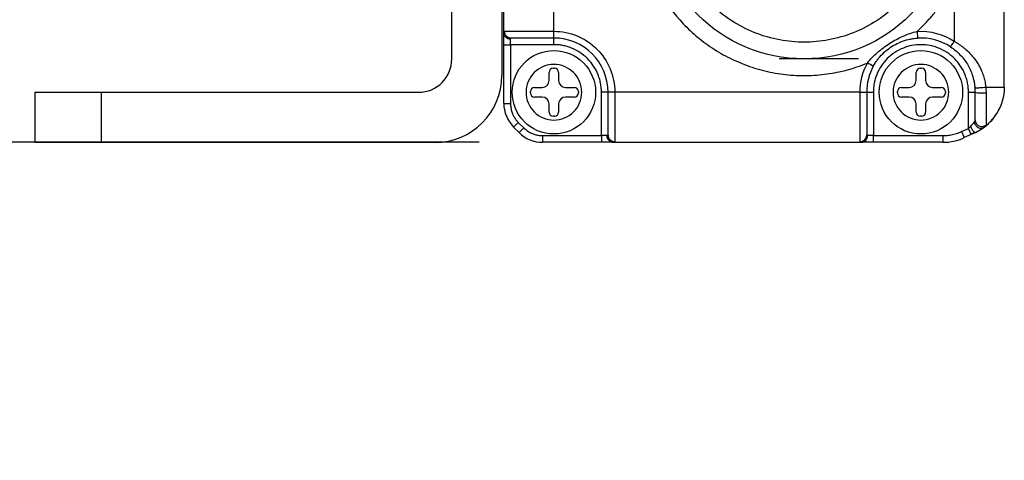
# Model space of a CAD drawing. Header units: inches. Extents: x 0.2 to 10.8, y 0.2 to 8.2.
# Tile 5 of 25: x 3.994 to 4.768, y 1.23 to 1.577. Entities that reach past the tile are written whole.
import ezdxf

# ---------------------------------------------------------------- set-up
doc = ezdxf.new("R2010")
doc.units = ezdxf.units.IN
doc.header["$MEASUREMENT"] = 0
doc.layers.add('DIMENSIONS', color=140, linetype='Continuous', lineweight=25)
doc.styles.add('SLDTEXTSTYLE0', font='TXT', dxfattribs={"width": 0.7})
doc.dimstyles.new('SLDDIMSTYLE4', dxfattribs={"dimtxt": 0.084961, "dimasz": 0.13, "dimexe": 0, "dimexo": 0.0625, "dimgap": 0.02124, "dimtad": 0, "dimtih": 1, "dimtoh": 1, "dimlfac": 3, "dimrnd": 1e-09, "dimzin": 4, "dimdsep": 46, "dimtxsty": 'SLDTEXTSTYLE0', "dimsah": 1, "dimcen": 0.09, "dimadec": 0, "dimazin": 1, "dimtfac": 1, "dimtmove": 0, "dimatfit": 0, "dimfxl": 0, "dimfrac": 2, "dimtolj": 1, "dimtzin": 12, "dimarcsym": 0})

# ---------------------------------------------------------------- blocks, each defined once
blk = doc.blocks.new('_D_4')
at = {"layer": 'DIMENSIONS'}
for p, q in [((3.73901, 1.84792), (3.73901, 2.09792)), ((4.35506, 1.84792), (3.61401, 1.84792)), ((3.61278, 1.68131), (3.58425, 1.68131)), ((3.58425, 1.68131), (3.58425, 1.54628)), ((3.86525, 1.68131), (3.89378, 1.68131)), ((3.89378, 1.68131), (3.89378, 1.54628)), ((3.58425, 1.54628), (3.61278, 1.54628)), ((3.89378, 1.54628), (3.86525, 1.54628)), ((4.35506, 1.48046), (3.61401, 1.48046)), ((3.73901, 1.48046), (3.73901, 1.23046))]:
    blk.add_line(p, q, dxfattribs=at)
for points in [[(3.73901, 1.84792), (3.75901, 1.97792), (3.71901, 1.97792)], [(3.73901, 1.48046), (3.71901, 1.35046), (3.75901, 1.35046)]]:
    blk.add_solid(points, dxfattribs=at)
at = {"layer": 'DIMENSIONS', "char_height": 0.083333, "attachment_point": 1, "style": 'SLDTEXTSTYLE0'}
for s, insert in [('1.10', (3.61278, 1.80775)), ('28.0', (3.61278, 1.6537))]:
    blk.add_mtext(s, dxfattribs=dict(at, insert=insert))

msp = doc.modelspace()

# ---------------------------------------------------------------- linework, layer by layer
for p, q in [((4.76821, 1.5239), (4.76821, 1.80448)), ((4.33359, 1.54602), (4.33359, 1.79536)), ((4.37296, 1.79536), (4.37296, 1.53289)), ((4.3745, 1.56633), (4.3745, 1.61301)), ((4.72884, 1.60699), (4.72884, 1.5599)), ((4.41387, 1.56773), (4.41387, 1.58676)), ((4.37499, 1.5656), (4.37487, 1.56465)), ((4.37497, 1.56773), (4.41387, 1.56773)), ((4.41387, 1.56248), (4.41387, 1.56773)), ((4.69961, 1.56764), (4.69994, 1.5624)), ((4.3745, 1.55724), (4.37975, 1.55724)), ((4.3745, 1.51102), (4.3745, 1.55724)), ((4.37789, 1.56271), (4.3782, 1.56287)), ((4.37975, 1.55724), (4.37975, 1.56178)), ((4.41387, 1.55724), (4.37975, 1.55724)), ((4.37975, 1.55724), (4.37975, 1.51102)), ((4.41387, 1.55724), (4.41387, 1.56248)), ((4.7249, 1.55618), (4.7249, 1.55603)), ((4.65338, 1.54608), (4.59104, 1.54608)), ((4.41012, 1.52905), (4.41012, 1.53542)), ((4.4134, 1.5387), (4.41435, 1.5387)), ((4.41763, 1.53542), (4.41763, 1.52905)), ((4.69884, 1.52905), (4.69884, 1.53542)), ((4.70212, 1.5387), (4.70306, 1.5387)), ((4.70634, 1.53542), (4.70634, 1.52905)), ((4.00551, 1.51977), (4.00551, 1.4804)), ((4.00551, 1.51977), (4.058, 1.51977)), ((4.058, 1.4804), (4.058, 1.51977)), ((4.058, 1.51977), (4.30735, 1.51977)), ((4.39541, 1.51936), (4.39541, 1.52031)), ((4.39869, 1.52359), (4.40465, 1.52359)), ((4.4231, 1.52359), (4.42985, 1.52359)), ((4.43313, 1.52031), (4.43313, 1.51936)), ((4.45128, 1.48571), (4.45128, 1.51983)), ((4.45653, 1.51983), (4.45128, 1.51983)), ((4.46177, 1.51983), (4.45653, 1.51983)), ((4.65469, 1.51983), (4.46177, 1.51983)), ((4.46177, 1.51983), (4.46177, 1.48093)), ((4.65469, 1.48093), (4.65469, 1.51983)), ((4.65469, 1.51983), (4.65994, 1.51983)), ((4.65994, 1.51983), (4.66519, 1.51983)), ((4.66519, 1.51983), (4.66519, 1.48571)), ((4.68412, 1.51936), (4.68412, 1.52031)), ((4.6874, 1.52359), (4.69337, 1.52359)), ((4.71181, 1.52359), (4.71857, 1.52359)), ((4.72185, 1.52031), (4.72185, 1.51936)), ((4.73999, 1.51983), (4.74524, 1.51983)), ((4.73999, 1.49146), (4.73999, 1.51983)), ((4.3745, 1.51102), (4.37975, 1.51102)), ((4.40465, 1.51608), (4.39869, 1.51608)), ((4.41012, 1.50425), (4.41012, 1.51061)), ((4.41763, 1.51061), (4.41763, 1.50425)), ((4.42985, 1.51608), (4.4231, 1.51608)), ((4.69337, 1.51608), (4.6874, 1.51608)), ((4.69884, 1.50425), (4.69884, 1.51061)), ((4.70634, 1.51061), (4.70634, 1.50425)), ((4.71857, 1.51608), (4.71181, 1.51608)), ((4.3859, 1.49617), (4.38219, 1.49246)), ((4.3859, 1.49617), (4.39021, 1.49186)), ((4.41435, 1.50097), (4.4134, 1.50097)), ((4.70306, 1.50097), (4.70212, 1.50097)), ((4.74539, 1.49682), (4.74523, 1.49797)), ((4.38219, 1.49246), (4.3865, 1.48815)), ((4.39021, 1.49186), (4.3865, 1.48815)), ((4.73453, 1.48891), (4.73999, 1.49146)), ((4.73453, 1.48891), (4.73675, 1.48415)), ((4.74221, 1.4867), (4.73999, 1.49146)), ((4.74207, 1.48695), (4.74478, 1.48837)), ((4.74547, 1.48822), (4.74221, 1.4867)), ((4.75161, 1.49186), (4.7534, 1.49321)), ((4.058, 1.4804), (4.00551, 1.4804)), ((4.32047, 1.4804), (4.058, 1.4804)), ((4.40506, 1.48571), (4.45128, 1.48571)), ((4.40506, 1.48571), (4.40506, 1.48046)), ((4.45128, 1.48046), (4.40506, 1.48046)), ((4.45582, 1.48571), (4.45128, 1.48571)), ((4.45128, 1.48571), (4.45128, 1.48046)), ((4.4569, 1.4842), (4.45674, 1.48387)), ((4.45869, 1.48083), (4.45963, 1.48094)), ((4.46037, 1.48046), (4.65609, 1.48046)), ((4.65683, 1.48094), (4.65777, 1.48083)), ((4.65971, 1.48385), (4.65955, 1.48416)), ((4.66519, 1.48571), (4.66064, 1.48571)), ((4.66519, 1.48046), (4.66519, 1.48571)), ((4.66519, 1.48571), (4.72011, 1.48571)), ((4.72011, 1.48046), (4.66519, 1.48046)), ((4.72011, 1.48046), (4.72011, 1.48571)), ((4.74221, 1.4867), (4.73675, 1.48415))]:
    msp.add_line(p, q)
for centre, radius in [((4.61073, 1.66419), 0.11811), ((4.41387, 1.51983), 0.03281), ((4.70259, 1.51983), 0.03281)]:
    msp.add_circle(centre, radius)
for centre, radius, start, end in [((4.41387, 1.51983), 0.04265, 0, 90), ((4.70259, 1.51983), 0.04265, 56.77384, 93.56556), ((4.30735, 1.54602), 0.02625, 270, 0), ((4.4134, 1.53542), 0.00328, 90, 180), ((4.41435, 1.53542), 0.00328, 0, 90), ((4.70259, 1.51983), 0.04265, 151.37683, 180), ((4.70212, 1.53542), 0.00328, 90, 180), ((4.70306, 1.53542), 0.00328, 0, 90), ((4.32047, 1.53289), 0.05249, 270, 0), ((4.40465, 1.52905), 0.00547, 270, 0), ((4.4231, 1.52905), 0.00547, 180, 270), ((4.69337, 1.52905), 0.00547, 270, 0), ((4.71181, 1.52905), 0.00547, 180, 270), ((4.39869, 1.52031), 0.00328, 90, 180), ((4.39869, 1.51936), 0.00328, 180, 270), ((4.42985, 1.52031), 0.00328, 0, 90), ((4.42985, 1.51936), 0.00328, 270, 0), ((4.6874, 1.52031), 0.00328, 90, 180), ((4.6874, 1.51936), 0.00328, 180, 270), ((4.71857, 1.52031), 0.00328, 0, 90), ((4.71857, 1.51936), 0.00328, 270, 0), ((4.40075, 1.51102), 0.02625, 180, 225), ((4.40465, 1.51061), 0.00547, 0, 90), ((4.4231, 1.51061), 0.00547, 90, 180), ((4.69337, 1.51061), 0.00547, 0, 90), ((4.71181, 1.51061), 0.00547, 90, 180), ((4.4134, 1.50425), 0.00328, 180, 270), ((4.41435, 1.50425), 0.00328, 270, 0), ((4.70212, 1.50425), 0.00328, 180, 270), ((4.70306, 1.50425), 0.00328, 270, 0), ((4.72884, 1.5239), 0.03937, 315.87189, 335.74158), ((4.40506, 1.50671), 0.02625, 225, 270), ((4.72884, 1.5239), 0.03937, 295, 311.50157), ((4.72011, 1.51983), 0.03937, 270, 295)]:
    msp.add_arc(centre, radius, start, end)
for points, knots in [([(4.66054, 1.7856), (4.65934, 1.78608), (4.65694, 1.78704), (4.65329, 1.78835), (4.64962, 1.78955), (4.64591, 1.79064), (4.64217, 1.79162), (4.6384, 1.79249), (4.6346, 1.79325), (4.6267, 1.79459), (4.61456, 1.79571), (4.59813, 1.79516), (4.58177, 1.79256), (4.56583, 1.78787), (4.55064, 1.78126), (4.53666, 1.77292), (4.52397, 1.76309), (4.50925, 1.74851), (4.49405, 1.72697), (4.48226, 1.69702), (4.47809, 1.66419), (4.48226, 1.63136), (4.49405, 1.60141), (4.50925, 1.57988), (4.52397, 1.56529), (4.53666, 1.55546), (4.55064, 1.54712), (4.56582, 1.54051), (4.58177, 1.53582), (4.59813, 1.53322), (4.61456, 1.53267), (4.62799, 1.53391), (4.63841, 1.53583), (4.64592, 1.53769), (4.65332, 1.53996), (4.65813, 1.54184), (4.66054, 1.54278)], [0, 0, 0, 0, 0.007556, 0.015093, 0.022617, 0.030135, 0.037653, 0.045178, 0.052717, 0.060276, 0.091965, 0.123668, 0.156034, 0.188413, 0.220438, 0.252475, 0.283201, 0.31394, 0.373214, 0.435617, 0.500003, 0.564389, 0.626792, 0.686067, 0.716792, 0.747531, 0.779555, 0.811593, 0.843959, 0.876339, 0.908028, 0.939731, 0.954822, 0.969862, 0.984904, 1, 1, 1, 1]), ([(4.61073, 1.76918), (4.60432, 1.76918), (4.59113, 1.76797), (4.57156, 1.76234), (4.55275, 1.7526), (4.53596, 1.73896), (4.52232, 1.72217), (4.51257, 1.70335), (4.50695, 1.68378), (4.50515, 1.66419), (4.50695, 1.6446), (4.51257, 1.62503), (4.52232, 1.60622), (4.53596, 1.58943), (4.55275, 1.57579), (4.57156, 1.56604), (4.59113, 1.56041), (4.61073, 1.55862), (4.63032, 1.56041), (4.64989, 1.56604), (4.6687, 1.57579), (4.68549, 1.58943), (4.69913, 1.60622), (4.70888, 1.62503), (4.7145, 1.6446), (4.7163, 1.66419), (4.7145, 1.68378), (4.70888, 1.70335), (4.69913, 1.72217), (4.68549, 1.73896), (4.6687, 1.7526), (4.64989, 1.76234), (4.63032, 1.76797), (4.61713, 1.76918), (4.61073, 1.76918)], [0, 0, 0, 0, 0.029129, 0.060003, 0.09216, 0.125, 0.15784, 0.189997, 0.220871, 0.25, 0.279129, 0.310003, 0.34216, 0.375, 0.40784, 0.439997, 0.470871, 0.5, 0.529129, 0.560003, 0.59216, 0.625, 0.65784, 0.689997, 0.720871, 0.75, 0.779129, 0.810003, 0.84216, 0.875, 0.90784, 0.939997, 0.970871, 1, 1, 1, 1]), ([(4.69961, 1.56764), (4.70061, 1.56858), (4.70261, 1.57045), (4.70549, 1.57338), (4.70829, 1.57639), (4.71099, 1.57948), (4.71359, 1.58266), (4.71693, 1.58701), (4.72083, 1.59264), (4.72512, 1.59966), (4.7276, 1.60454), (4.72884, 1.60699)], [0, 0, 0, 0, 0.083455, 0.166754, 0.249979, 0.333212, 0.416535, 0.50003, 0.666764, 0.833202, 1, 1, 1, 1]), ([(4.3745, 1.56633), (4.37451, 1.5665), (4.37451, 1.56686), (4.37457, 1.56725), (4.37466, 1.56753), (4.37479, 1.5677), (4.37491, 1.56772), (4.37497, 1.56773)], [0, 0, 0, 0, 0.1984612, 0.3959192, 0.5941617, 0.7949551, 1, 1, 1, 1]), ([(4.3745, 1.56633), (4.3745, 1.56512), (4.37506, 1.56397), (4.37703, 1.56226), (4.37836, 1.56178), (4.37975, 1.56178)], [0, 0, 0, 0, 0.5, 0.5, 1, 1, 1, 1]), ([(4.3745, 1.55724), (4.3745, 1.5576), (4.3745, 1.55834), (4.3745, 1.55942), (4.3745, 1.56048), (4.3745, 1.5615), (4.3745, 1.56297), (4.3745, 1.56478), (4.3745, 1.56581), (4.3745, 1.56633)], [0, 0, 0, 0, 0.100742, 0.200056, 0.299052, 0.39885, 0.500544, 0.749527, 1, 1, 1, 1]), ([(4.37497, 1.56773), (4.37497, 1.56712), (4.37509, 1.56645), (4.37559, 1.56516), (4.37599, 1.56453), (4.377, 1.56351), (4.37761, 1.56311), (4.37889, 1.5626), (4.37955, 1.56248), (4.38016, 1.56248)], [0, 0, 0, 0, 0.25, 0.25, 0.5, 0.5, 0.75, 0.75, 1, 1, 1, 1]), ([(4.41387, 1.56773), (4.42658, 1.56773), (4.43876, 1.56269), (4.45673, 1.54472), (4.46177, 1.53254), (4.46177, 1.51983)], [0, 0, 0, 0, 0.5, 0.5, 1, 1, 1, 1]), ([(4.66054, 1.54278), (4.66282, 1.54573), (4.6655, 1.54852), (4.67143, 1.55372), (4.67468, 1.55613), (4.68152, 1.56049), (4.68509, 1.56241), (4.69231, 1.56558), (4.69597, 1.56683), (4.69961, 1.56764)], [0, 0, 0, 0, 0.25, 0.25, 0.5, 0.5, 0.75, 0.75, 1, 1, 1, 1]), ([(4.37998, 1.56244), (4.37966, 1.56246), (4.379, 1.56251), (4.37802, 1.56282), (4.37707, 1.56331), (4.37654, 1.56379), (4.37627, 1.56404)], [0, 0, 0, 0, 0.233004, 0.480024, 0.737315, 1, 1, 1, 1]), ([(4.41387, 1.56248), (4.40574, 1.56248), (4.39786, 1.56248), (4.3855, 1.56248), (4.38141, 1.56248), (4.38016, 1.56248)], [0, 0, 0, 0, 0.5, 0.5, 1, 1, 1, 1]), ([(4.45128, 1.51983), (4.45127, 1.52051), (4.45125, 1.52186), (4.45108, 1.52387), (4.45081, 1.52586), (4.45044, 1.52783), (4.44995, 1.52978), (4.44936, 1.53171), (4.44803, 1.53536), (4.44537, 1.54052), (4.4405, 1.54646), (4.43456, 1.55133), (4.42895, 1.55422), (4.42432, 1.55581), (4.4209, 1.55663), (4.41741, 1.55714), (4.41506, 1.5572), (4.41387, 1.55724)], [0, 0, 0, 0, 0.03455, 0.068854, 0.103011, 0.137123, 0.17129, 0.205613, 0.240191, 0.37005, 0.500029, 0.629887, 0.759866, 0.820148, 0.879904, 0.939674, 1, 1, 1, 1]), ([(4.66515, 1.54027), (4.66545, 1.5408), (4.66603, 1.54182), (4.66693, 1.54326), (4.66781, 1.54454), (4.66866, 1.54569), (4.66946, 1.54671), (4.67144, 1.54907), (4.67479, 1.55239), (4.67989, 1.55611), (4.68536, 1.55901), (4.68998, 1.56067), (4.6938, 1.5616), (4.69667, 1.56212), (4.69879, 1.5623), (4.69994, 1.5624)], [0, 0, 0, 0, 0.042419, 0.081704, 0.117908, 0.151074, 0.181238, 0.208431, 0.367371, 0.509831, 0.645059, 0.796476, 0.852507, 0.920249, 1, 1, 1, 1]), ([(4.73999, 1.51983), (4.73998, 1.52051), (4.73996, 1.52186), (4.73979, 1.52387), (4.73953, 1.52586), (4.73915, 1.52783), (4.73867, 1.52978), (4.73808, 1.53171), (4.73674, 1.53536), (4.73408, 1.54052), (4.72922, 1.54646), (4.72328, 1.55133), (4.71663, 1.55475), (4.70964, 1.5568), (4.70259, 1.55745), (4.69554, 1.5568), (4.68856, 1.55476), (4.6819, 1.55133), (4.67596, 1.54646), (4.6711, 1.54052), (4.66821, 1.53491), (4.66661, 1.53028), (4.66579, 1.52685), (4.66528, 1.52337), (4.66522, 1.52101), (4.66519, 1.51983)], [0, 0, 0, 0, 0.01728, 0.034437, 0.051521, 0.068582, 0.08567, 0.102837, 0.120131, 0.18508, 0.250089, 0.315037, 0.380046, 0.440001, 0.500014, 0.559969, 0.619983, 0.684931, 0.74994, 0.814889, 0.879897, 0.910047, 0.939934, 0.969828, 1, 1, 1, 1]), ([(4.72596, 1.55551), (4.72596, 1.55551), (4.726, 1.55558), (4.72624, 1.55593), (4.72642, 1.55622), (4.72695, 1.55702), (4.72729, 1.55754), (4.72803, 1.55868), (4.72844, 1.55931), (4.72884, 1.5599)], [0, 0, 0, 0, 0.25, 0.25, 0.5, 0.5, 0.75, 0.75, 1, 1, 1, 1]), ([(4.72884, 1.5599), (4.72949, 1.55952), (4.73082, 1.55875), (4.73273, 1.55749), (4.7346, 1.55616), (4.73641, 1.55475), (4.739, 1.55255), (4.74217, 1.5494), (4.74564, 1.5451), (4.74854, 1.5405), (4.75068, 1.53598), (4.75215, 1.53174), (4.75312, 1.52784), (4.75346, 1.5252), (4.75362, 1.5239)], [0, 0, 0, 0, 0.049388, 0.09888, 0.148552, 0.198482, 0.248747, 0.371435, 0.493207, 0.617248, 0.736225, 0.827399, 0.914981, 1, 1, 1, 1]), ([(4.72596, 1.55551), (4.72864, 1.55375), (4.73114, 1.55168), (4.73556, 1.54707), (4.7375, 1.54454), (4.74078, 1.53909), (4.74212, 1.53618), (4.74413, 1.53002), (4.7448, 1.52678), (4.74509, 1.52346)], [0, 0, 0, 0, 0.25, 0.25, 0.5, 0.5, 0.75, 0.75, 1, 1, 1, 1]), ([(4.41387, 1.54171), (4.41968, 1.54171), (4.42524, 1.5394), (4.43344, 1.5312), (4.43575, 1.52563), (4.43575, 1.51403), (4.43344, 1.50847), (4.42524, 1.50027), (4.41968, 1.49796), (4.40807, 1.49796), (4.40251, 1.50027), (4.39431, 1.50847), (4.392, 1.51403), (4.392, 1.52563), (4.39431, 1.5312), (4.40251, 1.5394), (4.40807, 1.54171), (4.41387, 1.54171)], [0, 0, 0, 0, 0.125, 0.125, 0.25, 0.25, 0.375, 0.375, 0.5, 0.5, 0.625, 0.625, 0.75, 0.75, 0.875, 0.875, 1, 1, 1, 1]), ([(4.66515, 1.54027), (4.66515, 1.54027), (4.66465, 1.54054), (4.66295, 1.54147), (4.66175, 1.54212), (4.66054, 1.54278)], [0, 0, 0, 0, 0.5, 0.5, 1, 1, 1, 1]), ([(4.70259, 1.54171), (4.70839, 1.54171), (4.71395, 1.5394), (4.72216, 1.5312), (4.72446, 1.52563), (4.72446, 1.51403), (4.72216, 1.50847), (4.71395, 1.50027), (4.70839, 1.49796), (4.69679, 1.49796), (4.69122, 1.50027), (4.68302, 1.50847), (4.68072, 1.51403), (4.68072, 1.52563), (4.68302, 1.5312), (4.69122, 1.5394), (4.69679, 1.54171), (4.70259, 1.54171)], [0, 0, 0, 0, 0.125, 0.125, 0.25, 0.25, 0.375, 0.375, 0.5, 0.5, 0.625, 0.625, 0.75, 0.75, 0.875, 0.875, 1, 1, 1, 1]), ([(4.45653, 1.48612), (4.45653, 1.48737), (4.45653, 1.49146), (4.45653, 1.50382), (4.45653, 1.51169), (4.45653, 1.51983)], [0, 0, 0, 0, 0.5, 0.5, 1, 1, 1, 1]), ([(4.65994, 1.51983), (4.65994, 1.51169), (4.65994, 1.50382), (4.65994, 1.49146), (4.65994, 1.48737), (4.65994, 1.48612)], [0, 0, 0, 0, 0.5, 0.5, 1, 1, 1, 1]), ([(4.74509, 1.52346), (4.74509, 1.5234), (4.74528, 1.52336), (4.74627, 1.52332), (4.74709, 1.52334), (4.74908, 1.52344), (4.75021, 1.52353), (4.75218, 1.52372), (4.75301, 1.52382), (4.75362, 1.5239)], [0, 0, 0, 0, 0.25, 0.25, 0.5, 0.5, 0.75, 0.75, 1, 1, 1, 1]), ([(4.75382, 1.51921), (4.75306, 1.51911), (4.75211, 1.51905), (4.75015, 1.51901), (4.74914, 1.51904), (4.74735, 1.51917), (4.74658, 1.51927), (4.74553, 1.51953), (4.74524, 1.51968), (4.74524, 1.51983)], [0, 0, 0, 0, 0.25, 0.25, 0.5, 0.5, 0.75, 0.75, 1, 1, 1, 1]), ([(4.74524, 1.49806), (4.74524, 1.49913), (4.74524, 1.50179), (4.74524, 1.50958), (4.74524, 1.51452), (4.74524, 1.51983)], [0, 0, 0, 0, 0.5, 0.5, 1, 1, 1, 1]), ([(4.75362, 1.5239), (4.75816, 1.5239), (4.76186, 1.5239), (4.76689, 1.5239), (4.76821, 1.5239), (4.76821, 1.5239)], [0, 0, 0, 0, 0.5, 0.5, 1, 1, 1, 1]), ([(4.75362, 1.5239), (4.75368, 1.5231), (4.7538, 1.52154), (4.75381, 1.51997), (4.75382, 1.51921)], [0, 0, 0, 0, 0.509668, 1, 1, 1, 1]), ([(4.75382, 1.51921), (4.75382, 1.51857), (4.75382, 1.51739), (4.75382, 1.51581), (4.75382, 1.51455), (4.75382, 1.51278), (4.75382, 1.51058), (4.75382, 1.50673), (4.75381, 1.5026), (4.75383, 1.49892), (4.75381, 1.49652), (4.75381, 1.49496), (4.75382, 1.49437), (4.75382, 1.49408)], [0, 0, 0, 0, 0.052764, 0.096741, 0.132215, 0.159431, 0.249107, 0.325541, 0.516804, 0.669642, 0.791976, 0.901182, 1, 1, 1, 1]), ([(4.37975, 1.51102), (4.37977, 1.51047), (4.37979, 1.50937), (4.37999, 1.50773), (4.38031, 1.50612), (4.38076, 1.50453), (4.38146, 1.50263), (4.38251, 1.50049), (4.38403, 1.49819), (4.38528, 1.49685), (4.3859, 1.49617)], [0, 0, 0, 0, 0.100578, 0.200254, 0.299651, 0.399396, 0.500109, 0.667129, 0.832791, 1, 1, 1, 1]), ([(4.7522, 1.49221), (4.75279, 1.49266), (4.75389, 1.49351), (4.75535, 1.49478), (4.75654, 1.49592), (4.75808, 1.49751), (4.75957, 1.49925), (4.76084, 1.50097), (4.76145, 1.50185), (4.76175, 1.5023), (4.7619, 1.50253), (4.76198, 1.50266), (4.76202, 1.50272), (4.76204, 1.50275)], [0, 0, 0, 0, 0.153597, 0.28708, 0.400448, 0.493698, 0.74595, 0.873036, 0.936756, 0.968652, 0.984608, 0.992588, 1, 1, 1, 1]), ([(4.74454, 1.49644), (4.74466, 1.49576), (4.74494, 1.49497), (4.74594, 1.49344), (4.74667, 1.49271), (4.74837, 1.49172), (4.74931, 1.49149), (4.75097, 1.49155), (4.75168, 1.49183), (4.7522, 1.49221)], [0, 0, 0, 0, 0.25, 0.25, 0.5, 0.5, 0.75, 0.75, 1, 1, 1, 1]), ([(4.74524, 1.49806), (4.74524, 1.49709), (4.74553, 1.49613), (4.74658, 1.49449), (4.74735, 1.49382), (4.74914, 1.493), (4.75015, 1.49284), (4.75211, 1.49307), (4.75306, 1.49347), (4.75382, 1.49408)], [0, 0, 0, 0, 0.25, 0.25, 0.5, 0.5, 0.75, 0.75, 1, 1, 1, 1]), ([(4.39021, 1.49186), (4.39061, 1.49148), (4.39141, 1.49072), (4.39271, 1.4897), (4.39407, 1.48879), (4.39551, 1.48798), (4.39735, 1.48714), (4.39961, 1.48637), (4.40231, 1.48581), (4.40414, 1.48575), (4.40506, 1.48571)], [0, 0, 0, 0, 0.100578, 0.200254, 0.299651, 0.399396, 0.500109, 0.667129, 0.832791, 1, 1, 1, 1]), ([(4.72011, 1.48571), (4.72082, 1.48573), (4.72225, 1.48575), (4.72437, 1.48595), (4.72646, 1.48628), (4.72853, 1.48674), (4.73056, 1.48733), (4.73257, 1.48804), (4.73387, 1.48862), (4.73453, 1.48891)], [0, 0, 0, 0, 0.144264, 0.287124, 0.429136, 0.570864, 0.712876, 0.855736, 1, 1, 1, 1]), ([(4.74162, 1.49298), (4.74185, 1.49243), (4.74214, 1.49182), (4.74282, 1.49061), (4.7432, 1.49001), (4.74398, 1.48901), (4.74437, 1.48862), (4.74502, 1.48818), (4.74529, 1.48814), (4.74547, 1.48822)], [0, 0, 0, 0, 0.25, 0.25, 0.5, 0.5, 0.75, 0.75, 1, 1, 1, 1]), ([(4.74547, 1.48822), (4.74512, 1.48806), (4.74441, 1.48773), (4.74331, 1.48722), (4.74258, 1.48687), (4.74221, 1.4867)], [0, 0, 0, 0, 0.332943, 0.665237, 1, 1, 1, 1]), ([(4.7522, 1.49221), (4.75201, 1.49208), (4.75163, 1.4918), (4.75097, 1.49134), (4.75024, 1.49086), (4.74914, 1.49016), (4.74759, 1.48925), (4.74618, 1.48857), (4.74547, 1.48822)], [0, 0, 0, 0, 0.113977, 0.2302935, 0.3497948, 0.4732612, 0.7350432, 1, 1, 1, 1]), ([(4.75382, 1.49408), (4.75381, 1.49401), (4.7538, 1.49386), (4.75366, 1.4936), (4.75339, 1.49324), (4.75295, 1.49279), (4.75245, 1.49241), (4.7522, 1.49221)], [0, 0, 0, 0, 0.162709, 0.322958, 0.487137, 0.74058, 1, 1, 1, 1]), ([(4.46037, 1.48046), (4.46017, 1.48046), (4.45979, 1.48046), (4.4591, 1.48046), (4.45833, 1.48046), (4.45747, 1.48046), (4.45608, 1.48046), (4.45403, 1.48046), (4.4522, 1.48046), (4.45128, 1.48046)], [0, 0, 0, 0, 0.100742, 0.200056, 0.299052, 0.39885, 0.500544, 0.749527, 1, 1, 1, 1]), ([(4.46037, 1.48046), (4.45983, 1.48046), (4.45925, 1.48058), (4.45814, 1.48109), (4.4576, 1.48149), (4.45671, 1.48251), (4.45636, 1.48313), (4.45592, 1.48443), (4.45582, 1.48509), (4.45582, 1.48571)], [0, 0, 0, 0, 0.25, 0.25, 0.5, 0.5, 0.75, 0.75, 1, 1, 1, 1]), ([(4.45808, 1.48223), (4.45783, 1.4825), (4.45735, 1.48303), (4.45686, 1.48398), (4.45655, 1.48496), (4.4565, 1.48561), (4.45648, 1.48594)], [0, 0, 0, 0, 0.262685, 0.519977, 0.766996, 1, 1, 1, 1]), ([(4.45653, 1.48612), (4.45653, 1.48551), (4.45664, 1.48485), (4.45715, 1.48357), (4.45755, 1.48296), (4.45858, 1.48195), (4.4592, 1.48155), (4.46049, 1.48104), (4.46116, 1.48093), (4.46177, 1.48093)], [0, 0, 0, 0, 0.25, 0.25, 0.5, 0.5, 0.75, 0.75, 1, 1, 1, 1]), ([(4.45761, 1.48201), (4.45787, 1.48177), (4.45838, 1.48129), (4.45928, 1.48082), (4.4602, 1.48054), (4.46082, 1.48051), (4.46112, 1.48049)], [0, 0, 0, 0, 0.263029, 0.520406, 0.767293, 1, 1, 1, 1]), ([(4.46177, 1.48093), (4.46176, 1.48087), (4.46174, 1.48075), (4.46157, 1.48062), (4.46129, 1.48053), (4.4609, 1.48047), (4.46054, 1.48047), (4.46037, 1.48046)], [0, 0, 0, 0, 0.2050479, 0.4058428, 0.6040852, 0.8015418, 1, 1, 1, 1]), ([(4.65469, 1.48093), (4.65606, 1.48093), (4.65743, 1.48149), (4.65937, 1.48341), (4.65994, 1.48476), (4.65994, 1.48612)], [0, 0, 0, 0, 0.5, 0.5, 1, 1, 1, 1]), ([(4.65609, 1.48046), (4.65592, 1.48047), (4.65557, 1.48047), (4.65518, 1.48053), (4.65489, 1.48062), (4.65472, 1.48075), (4.6547, 1.48087), (4.65469, 1.48093)], [0, 0, 0, 0, 0.198461, 0.395919, 0.594162, 0.794955, 1, 1, 1, 1]), ([(4.65609, 1.48046), (4.65663, 1.48046), (4.65721, 1.48058), (4.65833, 1.48109), (4.65887, 1.48149), (4.65975, 1.48251), (4.6601, 1.48313), (4.66054, 1.48443), (4.66064, 1.48509), (4.66064, 1.48571)], [0, 0, 0, 0, 0.25, 0.25, 0.5, 0.5, 0.75, 0.75, 1, 1, 1, 1]), ([(4.66519, 1.48046), (4.66482, 1.48046), (4.66409, 1.48046), (4.663, 1.48046), (4.66195, 1.48046), (4.66092, 1.48046), (4.65945, 1.48046), (4.65764, 1.48046), (4.65661, 1.48046), (4.65609, 1.48046)], [0, 0, 0, 0, 0.100742, 0.200056, 0.299052, 0.39885, 0.500544, 0.749527, 1, 1, 1, 1]), ([(4.65998, 1.48594), (4.65996, 1.48562), (4.65992, 1.48496), (4.65961, 1.48398), (4.65911, 1.48303), (4.65863, 1.4825), (4.65838, 1.48223)], [0, 0, 0, 0, 0.233004, 0.480024, 0.737315, 1, 1, 1, 1])]:
    msp.add_open_spline(points, degree=3, knots=knots)
for points in [[(4.69961, 1.56764), (4.70993, 1.56828), (4.72018, 1.56557), (4.72884, 1.5599)], [(4.38016, 1.56248), (4.37988, 1.56248), (4.37975, 1.56225), (4.37975, 1.56178)], [(4.65469, 1.51983), (4.65469, 1.52785), (4.6567, 1.53574), (4.66054, 1.54278)], [(4.74524, 1.51983), (4.74524, 1.52104), (4.74519, 1.52225), (4.74509, 1.52346)], [(4.76821, 1.5239), (4.76821, 1.51641), (4.76607, 1.50907), (4.76204, 1.50275)], [(4.74162, 1.49298), (4.74282, 1.4941), (4.74386, 1.49544), (4.74454, 1.49644)], [(4.74524, 1.49806), (4.74524, 1.49768), (4.74498, 1.4971), (4.74454, 1.49644)], [(4.73999, 1.49146), (4.74054, 1.49197), (4.74109, 1.49249), (4.74162, 1.49298)], [(4.45582, 1.48571), (4.45629, 1.48571), (4.45653, 1.48584), (4.45653, 1.48612)], [(4.65994, 1.48612), (4.65994, 1.48584), (4.66018, 1.48571), (4.66064, 1.48571)]]:
    msp.add_open_spline(points, degree=3)

# ---------------------------------------------------------------- dimensions: what is measured, and where the dimension line sits
at = {"layer": 'DIMENSIONS'}
dim = msp.add_linear_dim(base=(3.73901, 1.48046), p1=(4.40506, 1.84792), p2=(4.40506, 1.48046), angle=90, dimstyle='SLDDIMSTYLE4', dxfattribs=at)
dim.commit()
dim.dimension.update_dxf_attribs({"geometry": '_D_4', "text_midpoint": (3.73901, 1.68131), "dimtype": 160})

doc.saveas('drawing.dxf')
